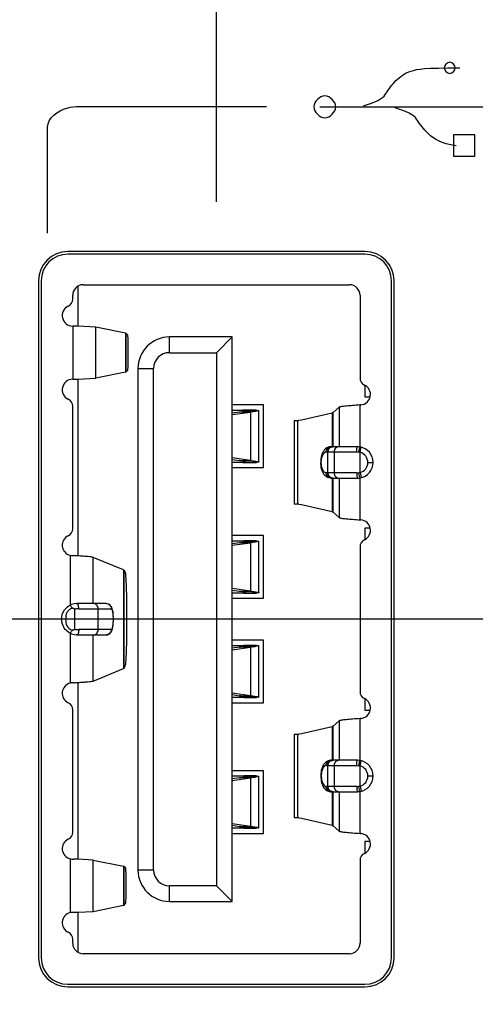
# Model space of a CAD drawing. Header units: inches. Extents: x 0 to 34, y 0 to 22.
# Tile 35 of 121: x 15.959 to 16.302, y 10.093 to 10.835. Entities that reach past the tile are written whole.
import ezdxf

# ---------------------------------------------------------------- set-up
doc = ezdxf.new("R2010")
doc.units = ezdxf.units.IN
doc.header["$LTSCALE"] = 1.87
doc.header["$MEASUREMENT"] = 0
doc.layers.get('0').update_dxf_attribs({"linetype": 'CONTINUOUS'})
doc.layers.add('DIMENSIONS', color=7, linetype='CONTINUOUS')
doc.styles.get("Standard").update_dxf_attribs({"font": 'txt', "width": 0.8})
doc.dimstyles.new('DIMSTYLE_1', dxfattribs={"dimtxt": 0.125, "dimasz": 0.18, "dimexe": 0.125, "dimexo": 0.0625, "dimgap": 0.0625, "dimtad": 0, "dimtih": 1, "dimtoh": 1, "dimdec": 3, "dimzin": 4, "dimdsep": 46, "dimtxsty": 'STANDARD', "dimblk": '_FILLED', "dimblk1": '_FILLED', "dimblk2": '_FILLED', "dimcen": 0.09, "dimadec": 0, "dimazin": 0, "dimtp": 0.001, "dimtm": 0.001, "dimtfac": 1, "dimtdec": 3, "dimtofl": 0, "dimtmove": 0, "dimatfit": 3, "dimldrblk": '_FILLED', "dimfxl": 1, "dimtolj": 1, "dimtzin": 4, "dimarcsym": 0})

# ---------------------------------------------------------------- blocks, each defined once
blk = doc.blocks.new('_FILLED')
at = {"color": 0, "linetype": 'BYBLOCK'}
blk.add_solid([(0, 0), (-1, 0.1736), (-1, -0.1736)], dxfattribs=at)
blk = doc.blocks.new('*D14')
at = {"layer": 'DIMENSIONS', "color": 2, "linetype": 'CONTINUOUS'}
for p, q in [((16.97374, 11.27705), (14.81359, 11.27705)), ((14.93859, 11.27705), (14.93859, 11.06776)), ((14.93859, 10.38334), (14.93859, 10.63026)), ((16.97374, 10.38334), (14.81359, 10.38334))]:
    blk.add_line(p, q, dxfattribs=at)
at = {"layer": 'DIMENSIONS', "color": 2, "linetype": 'CONTINUOUS', "xscale": 0.18, "yscale": 0.18, "zscale": 0.18}
for p, rotation in [((14.93859, 11.27705), 90), ((14.93859, 10.38334), 270)]:
    blk.add_blockref('_FILLED', p, dxfattribs=dict(at, rotation=rotation))
at = {"layer": 'DIMENSIONS', "color": 2, "linetype": 'CONTINUOUS', "insert": (14.83859, 11.00526), "char_height": 0.125, "width": 0.6, "attachment_point": 2, "line_spacing_factor": 0.9}
blk.add_mtext('.894\\P[22.7]', dxfattribs=at)
blk = doc.blocks.new('*D15')
at = {"layer": 'DIMENSIONS', "color": 2, "linetype": 'CONTINUOUS'}
for p, q in [((16.97374, 10.38334), (14.81359, 10.38334)), ((14.93859, 10.38334), (14.93859, 10.05668)), ((14.93859, 9.18334), (14.93859, 9.61918)), ((16.9897, 9.18334), (14.81359, 9.18334))]:
    blk.add_line(p, q, dxfattribs=at)
at = {"layer": 'DIMENSIONS', "color": 2, "linetype": 'CONTINUOUS', "xscale": 0.18, "yscale": 0.18, "zscale": 0.18}
for p, rotation in [((14.93859, 10.38334), 90), ((14.93859, 9.18334), 270)]:
    blk.add_blockref('_FILLED', p, dxfattribs=dict(at, rotation=rotation))
at = {"layer": 'DIMENSIONS', "color": 2, "linetype": 'CONTINUOUS', "insert": (14.83859, 9.99418), "char_height": 0.125, "width": 0.7, "attachment_point": 2, "line_spacing_factor": 0.9}
blk.add_mtext('1.200\\P[30.48]', dxfattribs=at)
blk = doc.blocks.new('*D21')
at = {"layer": 'DIMENSIONS', "color": 2, "linetype": 'CONTINUOUS'}
for p, q in [((15.43859, 10.93955), (15.43859, 11.90205)), ((16.10672, 10.69781), (16.10672, 11.90205)), ((15.43859, 11.77705), (15.07151, 11.77705)), ((16.10672, 11.77705), (16.46672, 11.77705))]:
    blk.add_line(p, q, dxfattribs=at)
at = {"layer": 'DIMENSIONS', "color": 2, "linetype": 'CONTINUOUS', "xscale": 0.18, "yscale": 0.18, "zscale": 0.18}
blk.add_blockref('_FILLED', (15.43859, 11.77705), dxfattribs=at)
at = {"layer": 'DIMENSIONS', "color": 2, "linetype": 'CONTINUOUS', "xscale": 0.18, "yscale": 0.18, "zscale": 0.18, "rotation": 180}
blk.add_blockref('_FILLED', (16.10672, 11.77705), dxfattribs=at)
at = {"layer": 'DIMENSIONS', "color": 2, "linetype": 'CONTINUOUS', "insert": (14.70901, 11.83955), "char_height": 0.125, "width": 0.7, "attachment_point": 3, "line_spacing_factor": 0.9}
blk.add_mtext('.668\\P[16.97]', dxfattribs=at)
blk = doc.blocks.new('*D22')
at = {"layer": 'DIMENSIONS', "color": 2, "linetype": 'CONTINUOUS'}
for p, q in [((16.10672, 10.69781), (16.10672, 12.65205)), ((16.44137, 10.69781), (16.44137, 12.65205)), ((16.10672, 12.52705), (15.76598, 12.52705)), ((16.44137, 12.52705), (16.80137, 12.52705))]:
    blk.add_line(p, q, dxfattribs=at)
at = {"layer": 'DIMENSIONS', "color": 2, "linetype": 'CONTINUOUS', "xscale": 0.18, "yscale": 0.18, "zscale": 0.18}
blk.add_blockref('_FILLED', (16.10672, 12.52705), dxfattribs=at)
at = {"layer": 'DIMENSIONS', "color": 2, "linetype": 'CONTINUOUS', "xscale": 0.18, "yscale": 0.18, "zscale": 0.18, "rotation": 180}
blk.add_blockref('_FILLED', (16.44137, 12.52705), dxfattribs=at)
at = {"layer": 'DIMENSIONS', "color": 2, "linetype": 'CONTINUOUS', "insert": (15.60348, 12.58955), "char_height": 0.125, "width": 0.5, "attachment_point": 3, "line_spacing_factor": 0.9}
blk.add_mtext('.335\\P[8.5]', dxfattribs=at)
blk = doc.blocks.new('*D23')
at = {"layer": 'DIMENSIONS', "color": 2, "linetype": 'CONTINUOUS'}
for p, q in [((16.44137, 10.69781), (16.44137, 13.41651)), ((16.97089, 10.78177), (16.97089, 13.41651)), ((16.44137, 13.29151), (16.00098, 13.29151)), ((16.97089, 13.29151), (17.33089, 13.29151))]:
    blk.add_line(p, q, dxfattribs=at)
at = {"layer": 'DIMENSIONS', "color": 2, "linetype": 'CONTINUOUS', "xscale": 0.18, "yscale": 0.18, "zscale": 0.18}
blk.add_blockref('_FILLED', (16.44137, 13.29151), dxfattribs=at)
at = {"layer": 'DIMENSIONS', "color": 2, "linetype": 'CONTINUOUS', "xscale": 0.18, "yscale": 0.18, "zscale": 0.18, "rotation": 180}
blk.add_blockref('_FILLED', (16.97089, 13.29151), dxfattribs=at)
at = {"layer": 'DIMENSIONS', "color": 2, "linetype": 'CONTINUOUS', "insert": (15.63848, 13.35401), "char_height": 0.125, "width": 0.7, "attachment_point": 3, "line_spacing_factor": 0.9}
blk.add_mtext('.530\\P[13.45]', dxfattribs=at)

msp = doc.modelspace()

# ---------------------------------------------------------------- linework, layer by layer
at = {"color": 40, "linetype": 'CONTINUOUS'}
for p, q in [((16.24445, 10.79123), (16.24581, 10.79226)), ((16.24581, 10.79226), (16.24717, 10.79313)), ((16.24717, 10.79313), (16.2486, 10.79411)), ((16.2486, 10.79411), (16.25012, 10.79489)), ((16.25012, 10.79489), (16.2518, 10.79562)), ((16.2518, 10.79562), (16.25349, 10.79625)), ((16.25349, 10.79625), (16.25533, 10.79682)), ((16.25533, 10.79682), (16.25746, 10.79739)), ((16.25746, 10.79739), (16.2602, 10.79777)), ((16.2602, 10.79777), (16.2637, 10.79809)), ((16.2637, 10.79809), (16.26819, 10.79834)), ((16.26819, 10.79834), (16.27403, 10.7985)), ((16.27403, 10.7985), (16.28122, 10.79866)), ((16.28122, 10.79866), (16.29027, 10.79866)), ((16.23805, 10.78434), (16.23892, 10.78553)), ((16.23892, 10.78553), (16.23995, 10.78673)), ((16.23995, 10.78673), (16.24101, 10.78795)), ((16.24101, 10.78795), (16.24204, 10.78906)), ((16.24204, 10.78906), (16.24323, 10.79017)), ((16.24323, 10.79017), (16.24445, 10.79123)), ((16.23195, 10.77634), (16.23309, 10.77745)), ((16.23309, 10.77745), (16.23395, 10.77851)), ((16.23395, 10.77851), (16.23469, 10.77962)), ((16.23469, 10.77962), (16.23547, 10.78073)), ((16.23547, 10.78073), (16.23629, 10.78187)), ((16.23629, 10.78187), (16.23716, 10.78306)), ((16.23716, 10.78306), (16.23805, 10.78434)), ((16.21773, 10.77002), (16.22221, 10.77154)), ((16.22221, 10.77154), (16.22563, 10.77289)), ((16.22563, 10.77289), (16.22837, 10.77411)), ((16.22837, 10.77411), (16.23043, 10.77531)), ((16.23043, 10.77531), (16.23195, 10.77634)), ((16.00341, 10.76962), (16.14448, 10.76962)), ((16.18469, 10.76934), (16.33474, 10.76934)), ((16.24578, 10.76717), (16.24139, 10.76861)), ((16.24931, 10.76581), (16.24578, 10.76717)), ((16.25202, 10.76454), (16.24931, 10.76581)), ((16.25403, 10.76342), (16.25202, 10.76454)), ((16.25555, 10.76229), (16.25403, 10.76342)), ((16.25674, 10.76117), (16.25555, 10.76229)), ((16.25762, 10.76014), (16.25674, 10.76117)), ((16.25833, 10.75903), (16.25762, 10.76014)), ((16.25914, 10.75789), (16.25833, 10.75903)), ((16.25993, 10.75678), (16.25914, 10.75789)), ((16.26081, 10.7555), (16.25993, 10.75678)), ((16.26177, 10.75431), (16.26081, 10.7555)), ((15.97955, 10.67426), (15.97955, 10.75403)), ((16.2628, 10.75301), (16.26177, 10.75431)), ((16.26393, 10.75165), (16.2628, 10.75301)), ((16.26522, 10.7503), (16.26393, 10.75165)), ((16.26666, 10.74894), (16.26522, 10.7503)), ((16.26818, 10.74758), (16.26666, 10.74894)), ((16.28543, 10.74823), (16.28543, 10.73226)), ((16.30143, 10.74823), (16.28543, 10.74823)), ((16.30143, 10.73226), (16.30143, 10.74823)), ((16.26994, 10.74623), (16.26818, 10.74758)), ((16.27193, 10.74495), (16.26994, 10.74623)), ((16.27425, 10.74365), (16.27193, 10.74495)), ((16.27696, 10.74254), (16.27425, 10.74365)), ((16.28002, 10.74151), (16.27696, 10.74254)), ((16.28345, 10.74064), (16.28002, 10.74151)), ((16.28746, 10.73999), (16.28345, 10.74064)), ((16.28543, 10.73226), (16.30143, 10.73226))]:
    msp.add_line(p, q, dxfattribs=at)
at = {"color": 7, "linetype": 'CONTINUOUS'}
for p, q in [((16.21872, 10.66034), (15.99472, 10.66034)), ((16.21872, 10.65834), (15.99472, 10.65834)), ((15.97272, 10.63834), (15.97272, 10.12834)), ((15.97472, 10.63834), (15.97472, 10.12834)), ((16.23872, 10.12834), (16.23872, 10.63834)), ((16.24072, 10.12834), (16.24072, 10.63834)), ((16.00239, 10.6341), (16.00239, 10.60402)), ((16.00633, 10.63531), (16.20711, 10.63531)), ((15.99845, 10.62447), (15.99845, 10.62744)), ((16.21499, 10.62744), (16.21499, 10.56509)), ((15.99845, 10.60414), (15.99845, 10.56412)), ((16.00241, 10.60402), (15.99845, 10.60414)), ((16.01578, 10.60342), (16.00241, 10.60402)), ((16.01578, 10.56485), (16.01578, 10.60342)), ((16.03825, 10.59882), (16.01578, 10.60342)), ((16.03825, 10.59882), (16.03825, 10.56944)), ((16.03883, 10.59865), (16.03825, 10.59882)), ((16.03883, 10.56961), (16.03883, 10.59865)), ((16.03993, 10.59731), (16.03883, 10.59865)), ((16.07129, 10.58413), (16.07129, 10.59594)), ((16.11853, 10.59594), (16.07129, 10.59594)), ((16.10672, 10.58413), (16.11853, 10.59594)), ((16.11853, 10.17075), (16.11853, 10.59594)), ((16.07129, 10.58413), (16.10672, 10.58413)), ((16.10672, 10.58413), (16.10672, 10.18256)), ((16.03993, 10.57095), (16.03883, 10.56961)), ((16.04767, 10.57232), (16.04767, 10.19437)), ((16.04767, 10.57232), (16.05948, 10.57232)), ((16.05948, 10.19437), (16.05948, 10.57232)), ((15.99845, 10.56412), (16.00241, 10.56424)), ((16.00239, 10.56424), (16.00239, 10.43103)), ((16.00241, 10.56424), (16.01578, 10.56485)), ((16.03825, 10.56944), (16.01578, 10.56485)), ((16.03825, 10.56944), (16.03883, 10.56961)), ((16.21893, 10.55067), (16.21893, 10.55934)), ((16.22251, 10.55067), (16.21893, 10.55067)), ((15.99845, 10.45155), (15.99845, 10.5438)), ((16.14215, 10.54476), (16.11853, 10.54476)), ((16.11853, 10.54082), (16.13616, 10.54082)), ((16.12749, 10.54082), (16.12749, 10.54003)), ((16.1369, 10.54082), (16.12749, 10.54082)), ((16.12887, 10.54058), (16.12749, 10.54082)), ((16.12861, 10.54037), (16.12887, 10.54058)), ((16.13837, 10.54037), (16.12861, 10.54037)), ((16.1369, 10.54082), (16.13616, 10.54082)), ((16.1369, 10.54082), (16.13871, 10.54058)), ((16.13871, 10.54058), (16.13837, 10.54037)), ((16.13871, 10.5017), (16.13871, 10.54058)), ((16.14215, 10.49752), (16.14215, 10.54476)), ((16.19936, 10.54304), (16.19476, 10.53894)), ((16.19936, 10.54304), (16.19936, 10.51327)), ((16.21499, 10.5131), (16.21499, 10.54476)), ((16.21569, 10.54476), (16.21499, 10.54476)), ((16.11853, 10.53747), (16.1325, 10.53939)), ((16.12414, 10.53939), (16.11853, 10.53862)), ((16.1325, 10.53939), (16.12414, 10.53939)), ((16.1325, 10.53939), (16.1325, 10.50289)), ((16.16546, 10.53295), (16.16546, 10.46996)), ((16.16546, 10.53295), (16.16885, 10.53295)), ((16.168, 10.46996), (16.168, 10.53295)), ((16.17085, 10.53318), (16.16885, 10.53295)), ((16.19389, 10.53852), (16.17085, 10.53318)), ((16.19476, 10.53894), (16.19389, 10.53852)), ((16.19389, 10.53852), (16.19389, 10.51327)), ((16.19476, 10.51327), (16.19476, 10.53894)), ((16.21302, 10.51327), (16.19295, 10.51327)), ((16.21417, 10.50922), (16.21487, 10.51279)), ((16.21487, 10.51279), (16.21499, 10.5131)), ((16.21499, 10.50908), (16.21597, 10.51289)), ((16.1325, 10.50289), (16.11853, 10.50481)), ((16.11853, 10.50366), (16.12414, 10.50289)), ((16.18949, 10.50933), (16.21253, 10.50933)), ((16.19042, 10.50933), (16.19042, 10.49358)), ((16.19085, 10.49358), (16.19085, 10.50933)), ((16.19545, 10.50933), (16.19545, 10.49358)), ((16.21253, 10.50933), (16.21417, 10.50922)), ((16.21499, 10.49383), (16.21499, 10.50908)), ((16.13616, 10.50145), (16.11853, 10.50145)), ((16.11853, 10.49752), (16.14215, 10.49752)), ((16.12414, 10.50289), (16.1325, 10.50289)), ((16.12749, 10.50225), (16.12749, 10.50146)), ((16.12749, 10.50146), (16.12887, 10.5017)), ((16.12749, 10.50146), (16.1369, 10.50146)), ((16.13872, 10.5017), (16.1369, 10.50146)), ((16.1858, 10.50145), (16.18534, 10.50145)), ((16.18568, 10.49776), (16.18534, 10.50145)), ((16.22089, 10.50145), (16.22483, 10.50145)), ((16.21253, 10.49358), (16.18949, 10.49358)), ((16.19297, 10.48964), (16.21302, 10.48964)), ((16.19389, 10.48964), (16.19389, 10.46439)), ((16.19476, 10.46397), (16.19476, 10.48964)), ((16.19936, 10.48964), (16.19936, 10.45987)), ((16.21469, 10.4909), (16.21417, 10.49369)), ((16.21499, 10.48981), (16.21469, 10.4909)), ((16.21499, 10.49383), (16.21597, 10.49002)), ((16.21499, 10.45815), (16.21499, 10.48981)), ((16.16885, 10.46996), (16.16546, 10.46996)), ((16.16885, 10.46996), (16.17085, 10.46973)), ((16.17085, 10.46973), (16.19389, 10.46439)), ((16.19389, 10.46439), (16.19476, 10.46397)), ((16.19476, 10.46397), (16.19936, 10.45987)), ((16.21499, 10.45815), (16.21569, 10.45815)), ((16.21893, 10.44357), (16.21893, 10.45224)), ((16.21893, 10.45224), (16.22251, 10.45224)), ((16.14215, 10.44634), (16.11853, 10.44634)), ((16.14215, 10.39909), (16.14215, 10.44634)), ((16.11853, 10.4424), (16.13616, 10.4424)), ((16.11853, 10.43904), (16.1325, 10.44096)), ((16.12414, 10.44096), (16.11853, 10.44019)), ((16.1325, 10.44096), (16.12414, 10.44096)), ((16.12675, 10.4424), (16.12749, 10.4424)), ((16.12749, 10.4424), (16.12749, 10.4416)), ((16.1369, 10.44239), (16.12749, 10.44239)), ((16.12887, 10.44216), (16.12749, 10.44239)), ((16.12861, 10.44195), (16.12887, 10.44216)), ((16.13837, 10.44195), (16.12861, 10.44195)), ((16.1325, 10.44096), (16.1325, 10.40447)), ((16.1369, 10.4424), (16.13616, 10.4424)), ((16.1369, 10.44239), (16.13871, 10.44216)), ((16.13871, 10.44216), (16.13837, 10.44195)), ((16.13871, 10.40328), (16.13871, 10.44216)), ((16.21499, 10.43782), (16.21499, 10.32887)), ((15.99648, 10.43148), (15.99648, 10.39388)), ((16.01381, 10.39516), (16.01381, 10.42994)), ((16.03669, 10.42056), (16.01381, 10.42994)), ((16.03669, 10.42056), (16.03669, 10.34612)), ((16.03727, 10.42023), (16.03669, 10.42056)), ((16.03727, 10.34646), (16.03727, 10.42023)), ((16.03727, 10.42023), (16.03826, 10.41782)), ((16.1325, 10.40447), (16.11853, 10.40639)), ((16.11853, 10.40524), (16.12414, 10.40447)), ((16.13616, 10.40303), (16.11853, 10.40303)), ((16.12414, 10.40447), (16.1325, 10.40447)), ((16.12749, 10.40303), (16.12675, 10.40303)), ((16.12749, 10.40383), (16.12749, 10.40303)), ((16.12749, 10.40304), (16.12887, 10.40328)), ((16.12749, 10.40304), (16.1369, 10.40304)), ((16.13872, 10.40328), (16.1369, 10.40304)), ((15.99551, 10.39331), (15.99648, 10.39388)), ((16.00097, 10.39513), (16.00182, 10.39516)), ((16.02364, 10.39516), (16.00182, 10.39516)), ((16.02364, 10.39516), (16.02522, 10.39481)), ((16.02556, 10.3947), (16.02365, 10.39515)), ((16.11853, 10.39909), (16.14215, 10.39909)), ((15.99985, 10.39079), (15.99985, 10.3759)), ((16.00301, 10.39122), (16.02749, 10.39122)), ((16.01766, 10.37547), (16.01766, 10.39122)), ((16.02921, 10.38334), (16.02901, 10.3873)), ((15.99315, 10.38334), (15.99001, 10.38334)), ((16.0285, 10.37634), (16.02896, 10.37888)), ((16.02896, 10.37888), (16.02921, 10.38334)), ((16.02912, 10.38334), (16.02921, 10.38334)), ((15.99648, 10.37281), (15.99554, 10.37335)), ((15.99648, 10.37281), (15.99648, 10.33521)), ((16.00182, 10.37153), (16.00097, 10.37156)), ((16.00182, 10.37153), (16.02364, 10.37153)), ((16.02749, 10.37547), (16.00301, 10.37547)), ((16.01381, 10.33675), (16.01381, 10.37153)), ((16.02369, 10.37153), (16.02364, 10.37153)), ((16.14215, 10.3676), (16.11853, 10.3676)), ((16.11853, 10.36366), (16.13616, 10.36366)), ((16.11853, 10.3603), (16.1325, 10.36222)), ((16.12414, 10.36222), (16.11853, 10.36145)), ((16.1325, 10.36222), (16.12414, 10.36222)), ((16.12675, 10.36366), (16.12749, 10.36366)), ((16.12749, 10.36366), (16.12749, 10.36286)), ((16.1369, 10.36365), (16.12749, 10.36365)), ((16.12887, 10.36342), (16.12749, 10.36365)), ((16.12861, 10.36321), (16.12887, 10.36342)), ((16.13837, 10.36321), (16.12861, 10.36321)), ((16.1325, 10.36222), (16.1325, 10.32573)), ((16.1369, 10.36366), (16.13616, 10.36366)), ((16.1369, 10.36365), (16.13871, 10.36342)), ((16.13871, 10.36342), (16.13837, 10.36321)), ((16.13871, 10.32454), (16.13871, 10.36342)), ((16.14215, 10.32035), (16.14215, 10.3676)), ((16.03727, 10.34646), (16.03826, 10.34887)), ((16.01381, 10.33675), (16.03669, 10.34612)), ((16.03669, 10.34612), (16.03727, 10.34646)), ((16.00239, 10.33566), (16.00239, 10.20247)), ((16.1325, 10.32573), (16.11853, 10.32765)), ((16.11853, 10.3265), (16.12414, 10.32573)), ((16.12414, 10.32573), (16.1325, 10.32573)), ((16.12749, 10.32509), (16.12749, 10.32429)), ((16.13616, 10.32429), (16.11853, 10.32429)), ((16.11853, 10.32035), (16.14215, 10.32035)), ((16.12749, 10.32429), (16.12675, 10.32429)), ((16.12749, 10.3243), (16.12887, 10.32454)), ((16.12749, 10.3243), (16.1369, 10.3243)), ((16.13872, 10.32454), (16.1369, 10.3243)), ((16.21893, 10.31445), (16.21893, 10.32312)), ((15.99845, 10.22289), (15.99845, 10.31513)), ((16.22251, 10.31445), (16.21893, 10.31445)), ((16.19476, 10.30272), (16.19389, 10.3023)), ((16.19936, 10.30682), (16.19476, 10.30272)), ((16.19476, 10.27705), (16.19476, 10.30272)), ((16.19936, 10.30682), (16.19936, 10.27705)), ((16.21499, 10.27688), (16.21499, 10.30854)), ((16.21569, 10.30854), (16.21499, 10.30854)), ((16.16546, 10.29673), (16.16546, 10.23374)), ((16.16546, 10.29673), (16.16885, 10.29673)), ((16.168, 10.23374), (16.168, 10.29673)), ((16.17085, 10.29696), (16.16885, 10.29673)), ((16.19389, 10.3023), (16.17085, 10.29696)), ((16.19389, 10.3023), (16.19389, 10.27705)), ((16.18949, 10.27311), (16.21253, 10.27311)), ((16.19042, 10.27311), (16.19042, 10.25736)), ((16.19085, 10.25736), (16.19085, 10.27311)), ((16.21302, 10.27705), (16.19295, 10.27705)), ((16.19545, 10.27311), (16.19545, 10.25736)), ((16.21253, 10.27311), (16.21417, 10.273)), ((16.21417, 10.273), (16.21487, 10.27657)), ((16.21487, 10.27657), (16.21499, 10.27688)), ((16.21499, 10.27286), (16.21597, 10.27667)), ((16.14215, 10.26917), (16.11853, 10.26917)), ((16.14215, 10.22193), (16.14215, 10.26917)), ((16.21499, 10.25761), (16.21499, 10.27286)), ((16.11853, 10.26523), (16.13616, 10.26523)), ((16.11853, 10.26188), (16.1325, 10.2638)), ((16.12414, 10.2638), (16.11853, 10.26303)), ((16.1325, 10.2638), (16.12414, 10.2638)), ((16.12675, 10.26523), (16.12749, 10.26523)), ((16.12749, 10.26523), (16.12749, 10.26444)), ((16.1369, 10.26523), (16.12749, 10.26523)), ((16.12887, 10.26499), (16.12749, 10.26523)), ((16.12861, 10.26478), (16.12887, 10.26499)), ((16.13837, 10.26478), (16.12861, 10.26478)), ((16.1325, 10.2638), (16.1325, 10.2273)), ((16.1369, 10.26523), (16.13616, 10.26523)), ((16.1369, 10.26523), (16.13871, 10.26499)), ((16.13871, 10.26499), (16.13837, 10.26478)), ((16.13871, 10.22611), (16.13871, 10.26499)), ((16.1858, 10.26523), (16.18534, 10.26523)), ((16.18534, 10.26523), (16.18569, 10.26145)), ((16.22089, 10.26523), (16.22483, 10.26523)), ((16.21253, 10.25736), (16.18949, 10.25736)), ((16.19297, 10.25342), (16.21302, 10.25342)), ((16.19389, 10.25342), (16.19389, 10.22817)), ((16.19476, 10.22775), (16.19476, 10.25342)), ((16.19936, 10.25342), (16.19936, 10.22365)), ((16.21469, 10.25468), (16.21417, 10.25747)), ((16.21499, 10.25359), (16.21469, 10.25468)), ((16.21499, 10.25761), (16.21597, 10.2538)), ((16.21499, 10.22193), (16.21499, 10.25359)), ((16.1325, 10.2273), (16.11853, 10.22922)), ((16.16885, 10.23374), (16.16546, 10.23374)), ((16.16885, 10.23374), (16.17085, 10.23351)), ((16.17085, 10.23351), (16.19389, 10.22817)), ((16.11853, 10.22807), (16.12414, 10.2273)), ((16.13616, 10.22586), (16.11853, 10.22586)), ((16.11853, 10.22193), (16.14215, 10.22193)), ((16.12414, 10.2273), (16.1325, 10.2273)), ((16.12749, 10.22587), (16.12675, 10.22587)), ((16.12749, 10.22666), (16.12749, 10.22587)), ((16.12749, 10.22587), (16.12887, 10.22611)), ((16.12749, 10.22587), (16.1369, 10.22587)), ((16.13872, 10.22611), (16.1369, 10.22587)), ((16.19389, 10.22817), (16.19476, 10.22775)), ((16.19476, 10.22775), (16.19936, 10.22365)), ((16.21499, 10.22193), (16.21569, 10.22193)), ((16.21893, 10.20735), (16.21893, 10.21602)), ((16.21893, 10.21602), (16.22251, 10.21602)), ((15.99648, 10.20282), (15.99648, 10.16229)), ((16.00245, 10.20247), (15.99924, 10.20257)), ((16.01381, 10.20192), (16.00245, 10.20247)), ((16.01381, 10.16319), (16.01381, 10.20192)), ((16.01381, 10.20192), (16.03669, 10.19724)), ((16.21499, 10.2016), (16.21499, 10.13925)), ((16.03669, 10.19724), (16.03669, 10.16787)), ((16.03727, 10.19708), (16.03669, 10.19724)), ((16.03727, 10.16804), (16.03727, 10.19708)), ((16.03727, 10.19708), (16.03837, 10.19574)), ((16.05948, 10.19437), (16.04767, 10.19437)), ((16.07129, 10.17075), (16.07129, 10.18256)), ((16.10672, 10.18256), (16.07129, 10.18256)), ((16.11853, 10.17075), (16.10672, 10.18256)), ((16.03727, 10.16804), (16.03837, 10.16938)), ((16.07129, 10.17075), (16.11853, 10.17075)), ((15.99924, 10.16254), (16.00245, 10.16264)), ((16.00239, 10.16264), (16.00239, 10.13259)), ((16.00245, 10.16264), (16.01381, 10.16319)), ((16.01381, 10.16319), (16.03669, 10.16787)), ((16.03669, 10.16787), (16.03727, 10.16804)), ((15.99845, 10.13925), (15.99845, 10.14222)), ((16.20711, 10.13138), (16.00633, 10.13138)), ((15.99472, 10.10834), (16.21872, 10.10834)), ((15.99472, 10.10634), (16.21872, 10.10634))]:
    msp.add_line(p, q, dxfattribs=at)
for centre, radius, start, end in [((15.99472, 10.63834), 0.022, 90, 180), ((16.21872, 10.63834), 0.022, 0, 90), ((15.99472, 10.63834), 0.02, 90, 180), ((16.21872, 10.63834), 0.02, 0, 90), ((16.00633, 10.62744), 0.00787, 90, 180), ((16.20711, 10.62744), 0.00787, 0, 90), ((15.99255, 10.62447), 0.00591, 295.37693, 360), ((15.99845, 10.61202), 0.00787, 115.37693, 270), ((16.07129, 10.57232), 0.02362, 90, 180), ((16.07129, 10.57232), 0.01181, 90, 180), ((15.99845, 10.55625), 0.00787, 90, 244.62307), ((16.22089, 10.56509), 0.00591, 180, 244.62306), ((16.21499, 10.55264), 0.00787, 275.07297, 64.62307), ((15.99255, 10.5438), 0.00591, 360, 64.62307), ((16.12675, 10.50379), 0.03704, 88.86189, 89.99993), ((16.19433, 10.50568), 0.00806, 137.46989, 141.86508), ((16.21302, 10.50143), 0.01183, 80.41436, 89.9918), ((16.21302, 10.50145), 0.01181, 279.59371, 80.40634), ((16.21256, 10.49729), 0.01204, 78.33775, 82.29973), ((16.21302, 10.50145), 0.00787, 284.47751, 75.52249), ((16.12675, 10.53849), 0.03704, 270.00007, 271.1381), ((16.13616, 10.53849), 0.03704, 270.00007, 271.1381), ((16.19456, 10.49746), 0.00839, 216.54957, 219.98429), ((16.19413, 10.49709), 0.00782, 219.95777, 227.05182), ((16.21253, 10.50583), 0.01224, 269.99055, 277.68951), ((16.21302, 10.50148), 0.01183, 270.00839, 279.58565), ((16.21256, 10.50562), 0.01204, 277.70035, 281.66225), ((15.99255, 10.45155), 0.00591, 295.37693, 360), ((16.21499, 10.45027), 0.00787, 295.37693, 84.92703), ((15.99845, 10.4391), 0.00787, 115.37693, 255.52246), ((16.22089, 10.43782), 0.00591, 115.37694, 180), ((15.99971, 10.4517), 0.02048, 260.94181, 268.69404), ((15.93331, 9.35241), 1.08084, 86.33239, 86.50297), ((16.13616, 10.44007), 0.03704, 270.00007, 271.13811), ((16.00182, 10.38335), 0.01181, 94.14214, 116.865), ((16.0018, 10.38334), 0.01179, 179.96739, 214.94526), ((16.00183, 10.38336), 0.01183, 243.15874, 265.8671), ((15.99845, 10.32758), 0.00787, 104.47751, 244.62307), ((15.99971, 10.31499), 0.02048, 91.30595, 99.05818), ((15.93331, 11.41428), 1.08083, 273.49703, 273.66762), ((16.22089, 10.32887), 0.00591, 180, 244.62306), ((15.99255, 10.31513), 0.00591, 0, 64.62307), ((16.13616, 10.36133), 0.03704, 270.00007, 271.13811), ((16.21499, 10.31642), 0.00787, 275.07297, 64.62307), ((16.19432, 10.26947), 0.00805, 137.14597, 141.63824), ((16.21302, 10.26521), 0.01183, 80.41436, 89.99179), ((16.21302, 10.26523), 0.01181, 279.59371, 80.40631), ((16.21256, 10.26107), 0.01204, 78.33776, 82.29965), ((16.21302, 10.26523), 0.00787, 284.47751, 75.52249), ((16.19455, 10.26123), 0.00837, 216.61919, 220.09947), ((16.21253, 10.26961), 0.01224, 269.99055, 277.68951), ((16.21302, 10.26526), 0.01183, 270.00839, 279.58567), ((16.21256, 10.2694), 0.01204, 277.70035, 281.66225), ((15.99255, 10.22289), 0.00591, 295.37693, 0), ((16.13616, 10.2629), 0.03704, 270.00007, 271.13811), ((16.21499, 10.21405), 0.00787, 295.37693, 84.92703), ((15.99845, 10.21044), 0.00787, 115.37693, 255.52249), ((16.22089, 10.2016), 0.00591, 115.37694, 180), ((15.99971, 10.22304), 0.02048, 260.94182, 268.69405), ((16.07129, 10.19437), 0.02362, 180, 270), ((16.07129, 10.19437), 0.01181, 180, 270), ((15.99845, 10.15467), 0.00787, 104.47751, 244.62307), ((15.99971, 10.14207), 0.02048, 91.30595, 99.05818), ((15.99255, 10.14222), 0.00591, 0, 64.62307), ((16.00633, 10.13925), 0.00787, 180, 270), ((16.20711, 10.13925), 0.00787, 270, 360), ((15.99472, 10.12834), 0.022, 180, 270), ((15.99472, 10.12834), 0.02, 180, 270), ((16.21872, 10.12834), 0.022, 270, 360), ((16.21872, 10.12834), 0.02, 270, 360)]:
    msp.add_arc(centre, radius, start, end, dxfattribs=at)
at = {"color": 40, "linetype": 'CONTINUOUS'}
for points in [[(16.28258, 10.80287), (16.28062, 10.80287), (16.27843, 10.80065), (16.27843, 10.79869)], [(16.28674, 10.79869), (16.28674, 10.80066), (16.28455, 10.80287), (16.28258, 10.80287)], [(16.27843, 10.79869), (16.27843, 10.79673), (16.28062, 10.79454), (16.28258, 10.79454)], [(16.28258, 10.79454), (16.28454, 10.79454), (16.28674, 10.79673), (16.28674, 10.79869)], [(16.18846, 10.77756), (16.18458, 10.77756), (16.18022, 10.7732), (16.18022, 10.76931)], [(16.19671, 10.76931), (16.19671, 10.7732), (16.19235, 10.77756), (16.18846, 10.77756)], [(16.18022, 10.76931), (16.18022, 10.76542), (16.18458, 10.76106), (16.18846, 10.76106)], [(16.18846, 10.76106), (16.19235, 10.76106), (16.19671, 10.76542), (16.19671, 10.76931)]]:
    msp.add_open_spline(points, degree=3, dxfattribs=at)
msp.add_open_spline([(15.97955, 10.75403), (15.97955, 10.76085), (15.99074, 10.76877), (16.0003, 10.76962), (16.00341, 10.76962)], degree=3, knots=[0, 0, 0, 0, 0.686571, 1, 1, 1, 1], dxfattribs=at)
at = {"color": 7, "linetype": 'CONTINUOUS'}
for points, knots in [([(16.04037, 10.58413), (16.04037, 10.58577), (16.04036, 10.58815), (16.0403, 10.59119), (16.04025, 10.59315), (16.04018, 10.59476), (16.04013, 10.59602), (16.04002, 10.59679), (16.04001, 10.59722), (16.03993, 10.59731)], [0, 0, 0, 0, 0.372434, 0.541643, 0.691194, 0.81575, 0.910719, 0.972766, 1, 1, 1, 1]), ([(16.03993, 10.57095), (16.04001, 10.57104), (16.04002, 10.57147), (16.04013, 10.57225), (16.04018, 10.5735), (16.04025, 10.57512), (16.0403, 10.57707), (16.04036, 10.58011), (16.04037, 10.58249), (16.04037, 10.58413)], [0, 0, 0, 0, 0.027234, 0.089281, 0.18425, 0.308806, 0.458358, 0.627567, 1, 1, 1, 1]), ([(16.12414, 10.53939), (16.12511, 10.53954), (16.12661, 10.53982), (16.12812, 10.54014), (16.12861, 10.54037)], [0, 0, 0, 0, 0.644279, 1, 1, 1, 1]), ([(16.13837, 10.54037), (16.13771, 10.54014), (16.13574, 10.53982), (16.13378, 10.53954), (16.1325, 10.53939)], [0, 0, 0, 0, 0.35334, 1, 1, 1, 1]), ([(16.21499, 10.54472), (16.21313, 10.54458), (16.20965, 10.54432), (16.20552, 10.54398), (16.20273, 10.54369), (16.2012, 10.5435), (16.20012, 10.5433), (16.19954, 10.54315), (16.19936, 10.54304)], [0, 0, 0, 0, 0.355399, 0.664879, 0.789681, 0.888905, 0.959573, 1, 1, 1, 1]), ([(16.18799, 10.51066), (16.18777, 10.51039), (16.18695, 10.50919), (16.18638, 10.50783), (16.18607, 10.50678)], [0, 0, 0, 0, 0.242377, 1, 1, 1, 1]), ([(16.19295, 10.51327), (16.19209, 10.51326), (16.19035, 10.51284), (16.18896, 10.51176), (16.18839, 10.51113)], [0, 0, 0, 0, 0.502838, 1, 1, 1, 1]), ([(16.18949, 10.50933), (16.18949, 10.51031), (16.19012, 10.51229), (16.19204, 10.51326), (16.19295, 10.51327)], [0, 0, 0, 0, 0.521478, 1, 1, 1, 1]), ([(16.19389, 10.51327), (16.19299, 10.51327), (16.19105, 10.51231), (16.19042, 10.51032), (16.19042, 10.50933)], [0, 0, 0, 0, 0.477931, 1, 1, 1, 1]), ([(16.19085, 10.50933), (16.19085, 10.51033), (16.19168, 10.51242), (16.19376, 10.51327), (16.19476, 10.51327)], [0, 0, 0, 0, 0.501189, 1, 1, 1, 1]), ([(16.19936, 10.51327), (16.19836, 10.51327), (16.19628, 10.51242), (16.19545, 10.51033), (16.19545, 10.50933)], [0, 0, 0, 0, 0.498677, 1, 1, 1, 1]), ([(16.21253, 10.50933), (16.21253, 10.50981), (16.21255, 10.51072), (16.21264, 10.51201), (16.21277, 10.51273), (16.21291, 10.51327), (16.21302, 10.51327)], [0, 0, 0, 0, 0.361343, 0.695161, 0.917618, 1, 1, 1, 1]), ([(16.18607, 10.50678), (16.18595, 10.50636), (16.18551, 10.50462), (16.18534, 10.50282), (16.18534, 10.50145)], [0, 0, 0, 0, 0.241903, 1, 1, 1, 1]), ([(16.1858, 10.50145), (16.1858, 10.50246), (16.18597, 10.5044), (16.18675, 10.50723), (16.18833, 10.50933), (16.18949, 10.50933)], [0, 0, 0, 0, 0.329659, 0.620325, 1, 1, 1, 1]), ([(16.12887, 10.5017), (16.12887, 10.50174), (16.12875, 10.50184), (16.12837, 10.50202), (16.12747, 10.50228), (16.12601, 10.50258), (16.12482, 10.50278), (16.12414, 10.50289)], [0, 0, 0, 0, 0.025641, 0.077978, 0.270897, 0.57987, 1, 1, 1, 1]), ([(16.1325, 10.50289), (16.13351, 10.50277), (16.13515, 10.50256), (16.13698, 10.50226), (16.13792, 10.50204), (16.13834, 10.50192), (16.13857, 10.50183), (16.13872, 10.50174), (16.13872, 10.5017)], [0, 0, 0, 0, 0.478989, 0.777561, 0.871807, 0.936223, 0.979294, 1, 1, 1, 1]), ([(16.18782, 10.49246), (16.18755, 10.49283), (16.18653, 10.49446), (16.18595, 10.49632), (16.18568, 10.49776)], [0, 0, 0, 0, 0.238162, 1, 1, 1, 1]), ([(16.18949, 10.49358), (16.18898, 10.49358), (16.18815, 10.49398), (16.18738, 10.49492), (16.18661, 10.49633), (16.18597, 10.49854), (16.1858, 10.50045), (16.1858, 10.50145)], [0, 0, 0, 0, 0.163896, 0.267839, 0.3892, 0.67593, 1, 1, 1, 1]), ([(16.19297, 10.48964), (16.1922, 10.48964), (16.19065, 10.48997), (16.18936, 10.49085), (16.1888, 10.49137)], [0, 0, 0, 0, 0.504482, 1, 1, 1, 1]), ([(16.19297, 10.48964), (16.19207, 10.48964), (16.19013, 10.4906), (16.18949, 10.49259), (16.18949, 10.49358)], [0, 0, 0, 0, 0.477931, 1, 1, 1, 1]), ([(16.19042, 10.49358), (16.19042, 10.49259), (16.19105, 10.4906), (16.19299, 10.48964), (16.19389, 10.48964)], [0, 0, 0, 0, 0.521802, 1, 1, 1, 1]), ([(16.19476, 10.48964), (16.19376, 10.48964), (16.19168, 10.49049), (16.19085, 10.49258), (16.19085, 10.49358)], [0, 0, 0, 0, 0.498545, 1, 1, 1, 1]), ([(16.19545, 10.49358), (16.19545, 10.49258), (16.19628, 10.49049), (16.19836, 10.48964), (16.19936, 10.48964)], [0, 0, 0, 0, 0.501189, 1, 1, 1, 1]), ([(16.21253, 10.49358), (16.21253, 10.4931), (16.21255, 10.49219), (16.21264, 10.4909), (16.21277, 10.49018), (16.21291, 10.48964), (16.21302, 10.48964)], [0, 0, 0, 0, 0.361343, 0.695161, 0.917618, 1, 1, 1, 1]), ([(16.19936, 10.45987), (16.19954, 10.45976), (16.20012, 10.45961), (16.2012, 10.45941), (16.20273, 10.45922), (16.20552, 10.45892), (16.20965, 10.45859), (16.21313, 10.45833), (16.21499, 10.45819)], [0, 0, 0, 0, 0.040429, 0.1111, 0.210327, 0.33513, 0.64461, 1, 1, 1, 1]), ([(16.12414, 10.44096), (16.12511, 10.44112), (16.12661, 10.44139), (16.12812, 10.44172), (16.12861, 10.44195)], [0, 0, 0, 0, 0.644279, 1, 1, 1, 1]), ([(16.13837, 10.44195), (16.13771, 10.44171), (16.13574, 10.44139), (16.13378, 10.44112), (16.1325, 10.44096)], [0, 0, 0, 0, 0.353341, 1, 1, 1, 1]), ([(16.01381, 10.42994), (16.01333, 10.43008), (16.01199, 10.43026), (16.00954, 10.43052), (16.00625, 10.43078), (16.00379, 10.43094), (16.00245, 10.43103)], [0, 0, 0, 0, 0.132168, 0.352834, 0.64818, 1, 1, 1, 1]), ([(16.03936, 10.38334), (16.03936, 10.38753), (16.03933, 10.39362), (16.03919, 10.40141), (16.03906, 10.40646), (16.0389, 10.41071), (16.03874, 10.41404), (16.03852, 10.41629), (16.0384, 10.41746), (16.03826, 10.41782)], [0, 0, 0, 0, 0.363413, 0.529463, 0.677429, 0.802198, 0.899524, 0.966156, 1, 1, 1, 1]), ([(16.12887, 10.40328), (16.12887, 10.40332), (16.12877, 10.4034), (16.12845, 10.40356), (16.12765, 10.40381), (16.12616, 10.40413), (16.12491, 10.40435), (16.12414, 10.40447)], [0, 0, 0, 0, 0.023866, 0.068593, 0.228323, 0.525453, 1, 1, 1, 1]), ([(16.1325, 10.40447), (16.13351, 10.40435), (16.13515, 10.40414), (16.13698, 10.40383), (16.13792, 10.40362), (16.13834, 10.4035), (16.13857, 10.4034), (16.13872, 10.40332), (16.13872, 10.40328)], [0, 0, 0, 0, 0.478989, 0.777561, 0.871807, 0.936223, 0.979294, 1, 1, 1, 1]), ([(15.99648, 10.39388), (15.99656, 10.3939), (15.99676, 10.39362), (15.99708, 10.39322), (15.99755, 10.39243), (15.99788, 10.39184), (15.99806, 10.39151)], [0, 0, 0, 0, 0.077128, 0.280337, 0.603827, 1, 1, 1, 1]), ([(16.00301, 10.39122), (16.00301, 10.39215), (16.00287, 10.39343), (16.00242, 10.39477), (16.00199, 10.39516), (16.00182, 10.39516)], [0, 0, 0, 0, 0.654445, 0.879446, 1, 1, 1, 1]), ([(16.01766, 10.39122), (16.01766, 10.39222), (16.01686, 10.39429), (16.0148, 10.39516), (16.01381, 10.39516)], [0, 0, 0, 0, 0.503772, 1, 1, 1, 1]), ([(16.02522, 10.39481), (16.0259, 10.39449), (16.02708, 10.39344), (16.02749, 10.39194), (16.02749, 10.39122)], [0, 0, 0, 0, 0.512881, 1, 1, 1, 1]), ([(16.02805, 10.39178), (16.02794, 10.39206), (16.02742, 10.39323), (16.02646, 10.39427), (16.02556, 10.3947)], [0, 0, 0, 0, 0.228807, 1, 1, 1, 1]), ([(16.02901, 10.3873), (16.02897, 10.38773), (16.02878, 10.38924), (16.02846, 10.39075), (16.02805, 10.39178)], [0, 0, 0, 0, 0.276818, 1, 1, 1, 1]), ([(15.99806, 10.39151), (15.99722, 10.39136), (15.99561, 10.39054), (15.99348, 10.38774), (15.99315, 10.38505), (15.99315, 10.38334)], [0, 0, 0, 0, 0.250336, 0.501188, 1, 1, 1, 1]), ([(15.99985, 10.39079), (15.99985, 10.39097), (15.99966, 10.39133), (15.99897, 10.39159), (15.99841, 10.39157), (15.99806, 10.39151)], [0, 0, 0, 0, 0.250132, 0.500971, 1, 1, 1, 1]), ([(16.02912, 10.38334), (16.02912, 10.38435), (16.02906, 10.3862), (16.02871, 10.3887), (16.02836, 10.39028), (16.02778, 10.39122), (16.02749, 10.39122)], [0, 0, 0, 0, 0.365605, 0.678198, 0.894877, 1, 1, 1, 1]), ([(15.99315, 10.38334), (15.99315, 10.38164), (15.99348, 10.37815), (15.99641, 10.37547), (15.99806, 10.37518)], [0, 0, 0, 0, 0.504733, 1, 1, 1, 1]), ([(16.02749, 10.37547), (16.02778, 10.37547), (16.02836, 10.37641), (16.02871, 10.37799), (16.02906, 10.38049), (16.02912, 10.38234), (16.02912, 10.38334)], [0, 0, 0, 0, 0.105123, 0.321802, 0.634395, 1, 1, 1, 1]), ([(16.03826, 10.34887), (16.0384, 10.34923), (16.03852, 10.3504), (16.03874, 10.35265), (16.0389, 10.35598), (16.03906, 10.36023), (16.03919, 10.36528), (16.03933, 10.37307), (16.03936, 10.37916), (16.03936, 10.38334)], [0, 0, 0, 0, 0.033843, 0.100476, 0.197802, 0.322571, 0.470537, 0.636587, 1, 1, 1, 1]), ([(15.99806, 10.37518), (15.99788, 10.37485), (15.99755, 10.37426), (15.99708, 10.37347), (15.99676, 10.37307), (15.99656, 10.37279), (15.99648, 10.37281)], [0, 0, 0, 0, 0.396172, 0.719663, 0.922872, 1, 1, 1, 1]), ([(15.99985, 10.3759), (15.99985, 10.37572), (15.99966, 10.37536), (15.99897, 10.3751), (15.99841, 10.37512), (15.99806, 10.37518)], [0, 0, 0, 0, 0.250399, 0.501086, 1, 1, 1, 1]), ([(16.00301, 10.37547), (16.00301, 10.37454), (16.00287, 10.37326), (16.00242, 10.37192), (16.00199, 10.37153), (16.00182, 10.37153)], [0, 0, 0, 0, 0.654445, 0.879446, 1, 1, 1, 1]), ([(16.01381, 10.37153), (16.0148, 10.37153), (16.01686, 10.37239), (16.01766, 10.37447), (16.01766, 10.37547)], [0, 0, 0, 0, 0.495962, 1, 1, 1, 1]), ([(16.02369, 10.37153), (16.02437, 10.37154), (16.02571, 10.3719), (16.02761, 10.37353), (16.02824, 10.37526), (16.0285, 10.37634)], [0, 0, 0, 0, 0.281464, 0.544382, 1, 1, 1, 1]), ([(16.02749, 10.37547), (16.02749, 10.37448), (16.0267, 10.37242), (16.02467, 10.37155), (16.02369, 10.37153)], [0, 0, 0, 0, 0.502693, 1, 1, 1, 1]), ([(16.12414, 10.36222), (16.12511, 10.36238), (16.12661, 10.36265), (16.12812, 10.36298), (16.12861, 10.36321)], [0, 0, 0, 0, 0.644279, 1, 1, 1, 1]), ([(16.13837, 10.36321), (16.13771, 10.36297), (16.13574, 10.36265), (16.13378, 10.36238), (16.1325, 10.36222)], [0, 0, 0, 0, 0.353341, 1, 1, 1, 1]), ([(16.00245, 10.33566), (16.00379, 10.33575), (16.00625, 10.33591), (16.00954, 10.33616), (16.01199, 10.33643), (16.01333, 10.33661), (16.01381, 10.33675)], [0, 0, 0, 0, 0.351821, 0.647167, 0.867833, 1, 1, 1, 1]), ([(16.12887, 10.32454), (16.12887, 10.32457), (16.12877, 10.32466), (16.12845, 10.32482), (16.12765, 10.32507), (16.12616, 10.32539), (16.12491, 10.32561), (16.12414, 10.32573)], [0, 0, 0, 0, 0.023866, 0.068593, 0.228323, 0.525453, 1, 1, 1, 1]), ([(16.1325, 10.32573), (16.13351, 10.32561), (16.13515, 10.3254), (16.13698, 10.32509), (16.13792, 10.32488), (16.13834, 10.32476), (16.13857, 10.32466), (16.13872, 10.32458), (16.13872, 10.32454)], [0, 0, 0, 0, 0.478989, 0.777561, 0.871807, 0.936223, 0.979294, 1, 1, 1, 1]), ([(16.21499, 10.3085), (16.21313, 10.30836), (16.20965, 10.3081), (16.20552, 10.30776), (16.20273, 10.30747), (16.2012, 10.30728), (16.20012, 10.30707), (16.19954, 10.30693), (16.19936, 10.30682)], [0, 0, 0, 0, 0.355399, 0.664879, 0.789681, 0.888905, 0.959573, 1, 1, 1, 1]), ([(16.18949, 10.27311), (16.18898, 10.27309), (16.1878, 10.27251), (16.18671, 10.27065), (16.18596, 10.26815), (16.18581, 10.26624), (16.1858, 10.26523)], [0, 0, 0, 0, 0.164767, 0.388423, 0.675463, 1, 1, 1, 1]), ([(16.18801, 10.27447), (16.1878, 10.2742), (16.18699, 10.27305), (16.18644, 10.27175), (16.18612, 10.27073)], [0, 0, 0, 0, 0.242869, 1, 1, 1, 1]), ([(16.19295, 10.27705), (16.19209, 10.27704), (16.19038, 10.27662), (16.189, 10.27557), (16.18842, 10.27495)], [0, 0, 0, 0, 0.503006, 1, 1, 1, 1]), ([(16.18949, 10.27311), (16.18949, 10.27409), (16.19012, 10.27607), (16.19204, 10.27704), (16.19295, 10.27705)], [0, 0, 0, 0, 0.521508, 1, 1, 1, 1]), ([(16.19389, 10.27705), (16.19299, 10.27705), (16.19105, 10.27609), (16.19042, 10.2741), (16.19042, 10.27311)], [0, 0, 0, 0, 0.477931, 1, 1, 1, 1]), ([(16.19085, 10.27311), (16.19085, 10.27411), (16.19168, 10.2762), (16.19376, 10.27705), (16.19476, 10.27705)], [0, 0, 0, 0, 0.501189, 1, 1, 1, 1]), ([(16.19936, 10.27705), (16.19836, 10.27705), (16.19628, 10.2762), (16.19545, 10.27411), (16.19545, 10.27311)], [0, 0, 0, 0, 0.498677, 1, 1, 1, 1]), ([(16.21253, 10.27311), (16.21253, 10.27359), (16.21255, 10.2745), (16.21264, 10.27579), (16.21277, 10.27651), (16.21291, 10.27705), (16.21302, 10.27705)], [0, 0, 0, 0, 0.361343, 0.695161, 0.917618, 1, 1, 1, 1]), ([(16.18612, 10.27073), (16.18599, 10.27031), (16.18552, 10.26851), (16.18534, 10.26664), (16.18534, 10.26523)], [0, 0, 0, 0, 0.241415, 1, 1, 1, 1]), ([(16.12414, 10.2638), (16.12511, 10.26395), (16.12661, 10.26423), (16.12812, 10.26455), (16.12861, 10.26478)], [0, 0, 0, 0, 0.644279, 1, 1, 1, 1]), ([(16.13837, 10.26478), (16.13771, 10.26455), (16.13574, 10.26423), (16.13378, 10.26395), (16.1325, 10.2638)], [0, 0, 0, 0, 0.353341, 1, 1, 1, 1]), ([(16.18569, 10.26145), (16.18579, 10.26096), (16.18623, 10.25913), (16.187, 10.25735), (16.18783, 10.25623)], [0, 0, 0, 0, 0.264167, 1, 1, 1, 1]), ([(16.1858, 10.26523), (16.1858, 10.26423), (16.18599, 10.26229), (16.18674, 10.25945), (16.18833, 10.25736), (16.18949, 10.25736)], [0, 0, 0, 0, 0.329355, 0.62066, 1, 1, 1, 1]), ([(16.19297, 10.25342), (16.19207, 10.25342), (16.19013, 10.25438), (16.18949, 10.25637), (16.18949, 10.25736)], [0, 0, 0, 0, 0.477931, 1, 1, 1, 1]), ([(16.19042, 10.25736), (16.19042, 10.25637), (16.19105, 10.25438), (16.19299, 10.25342), (16.19389, 10.25342)], [0, 0, 0, 0, 0.521802, 1, 1, 1, 1]), ([(16.19476, 10.25342), (16.19376, 10.25342), (16.19168, 10.25427), (16.19085, 10.25636), (16.19085, 10.25736)], [0, 0, 0, 0, 0.498545, 1, 1, 1, 1]), ([(16.19545, 10.25736), (16.19545, 10.25636), (16.19628, 10.25427), (16.19836, 10.25342), (16.19936, 10.25342)], [0, 0, 0, 0, 0.501189, 1, 1, 1, 1]), ([(16.21253, 10.25736), (16.21253, 10.25688), (16.21255, 10.25596), (16.21264, 10.25468), (16.21277, 10.25396), (16.21291, 10.25342), (16.21302, 10.25342)], [0, 0, 0, 0, 0.361343, 0.695161, 0.917618, 1, 1, 1, 1]), ([(16.12887, 10.22611), (16.12887, 10.22615), (16.12877, 10.22624), (16.12845, 10.2264), (16.12765, 10.22665), (16.12616, 10.22697), (16.12491, 10.22718), (16.12414, 10.2273)], [0, 0, 0, 0, 0.023866, 0.068593, 0.228323, 0.525453, 1, 1, 1, 1]), ([(16.1325, 10.2273), (16.13351, 10.22718), (16.13515, 10.22697), (16.13698, 10.22667), (16.13792, 10.22645), (16.13834, 10.22633), (16.13857, 10.22624), (16.13872, 10.22615), (16.13872, 10.22611)], [0, 0, 0, 0, 0.478989, 0.777561, 0.871807, 0.936223, 0.979294, 1, 1, 1, 1]), ([(16.19936, 10.22365), (16.19954, 10.22354), (16.20012, 10.22339), (16.2012, 10.22319), (16.20273, 10.223), (16.20552, 10.2227), (16.20965, 10.22237), (16.21313, 10.22211), (16.21499, 10.22197)], [0, 0, 0, 0, 0.040429, 0.1111, 0.210327, 0.33513, 0.64461, 1, 1, 1, 1]), ([(16.03881, 10.18256), (16.03881, 10.1842), (16.0388, 10.18658), (16.03874, 10.18962), (16.03869, 10.19157), (16.03862, 10.19319), (16.03857, 10.19444), (16.03846, 10.19522), (16.03845, 10.19564), (16.03837, 10.19574)], [0, 0, 0, 0, 0.372434, 0.541643, 0.691194, 0.81575, 0.910719, 0.972766, 1, 1, 1, 1]), ([(16.03837, 10.16938), (16.03845, 10.16947), (16.03846, 10.1699), (16.03857, 10.17067), (16.03862, 10.17193), (16.03869, 10.17354), (16.03874, 10.17549), (16.0388, 10.17853), (16.03881, 10.18092), (16.03881, 10.18256)], [0, 0, 0, 0, 0.027234, 0.089281, 0.18425, 0.308806, 0.458358, 0.627567, 1, 1, 1, 1])]:
    msp.add_open_spline(points, degree=3, knots=knots, dxfattribs=at)
for points in [[(15.99227, 10.39029), (15.99314, 10.39148), (15.99426, 10.39253), (15.9955, 10.39332)], [(15.99001, 10.38334), (15.99001, 10.38578), (15.99084, 10.38832), (15.99227, 10.39029)], [(16.00301, 10.39122), (16.00195, 10.39122), (16.00087, 10.39108), (15.99985, 10.39079)], [(15.99554, 10.37335), (15.99421, 10.37418), (15.99303, 10.3753), (15.99214, 10.37659)], [(15.99985, 10.3759), (16.00087, 10.37561), (16.00195, 10.37547), (16.00301, 10.37547)], [(16.18815, 10.25583), (16.18881, 10.25504), (16.18966, 10.25436), (16.1906, 10.25394)], [(16.1906, 10.25394), (16.19134, 10.2536), (16.19216, 10.25342), (16.19297, 10.25342)]]:
    msp.add_open_spline(points, degree=3, dxfattribs=at)

# ---------------------------------------------------------------- dimensions: what is measured, and where the dimension line sits
at = {"layer": 'DIMENSIONS', "color": 2, "linetype": 'CONTINUOUS'}
for base, p1, p2, picture, middle in [((16.97089, 13.29151), (16.44137, 10.63531), (16.97089, 10.71927), '*D23', (15.58848, 13.19776)), ((16.44137, 12.52705), (16.10672, 10.63531), (16.44137, 10.63531), '*D22', (15.45348, 12.4333)), ((16.10672, 11.77705), (15.43859, 10.87705), (16.10672, 10.63531), '*D21', (14.65901, 11.6833))]:
    dim = msp.add_linear_dim(base=base, p1=p1, p2=p2, dimstyle='DIMSTYLE_1', dxfattribs=at)
    dim.commit()
    dim.dimension.update_dxf_attribs({"geometry": picture, "text_midpoint": middle, "dimtype": 160})
for base, p1, p2, picture, middle in [((14.93859, 10.38334), (17.03624, 11.27705), (17.03624, 10.38334), '*D14', (14.93859, 10.84901)), ((14.93859, 9.18334), (17.03624, 10.38334), (17.0522, 9.18334), '*D15', (14.93859, 9.83793))]:
    dim = msp.add_linear_dim(base=base, p1=p1, p2=p2, angle=270, dimstyle='DIMSTYLE_1', dxfattribs=at)
    dim.commit()
    dim.dimension.update_dxf_attribs({"geometry": picture, "text_midpoint": middle, "dimtype": 160})

doc.saveas('drawing.dxf')
